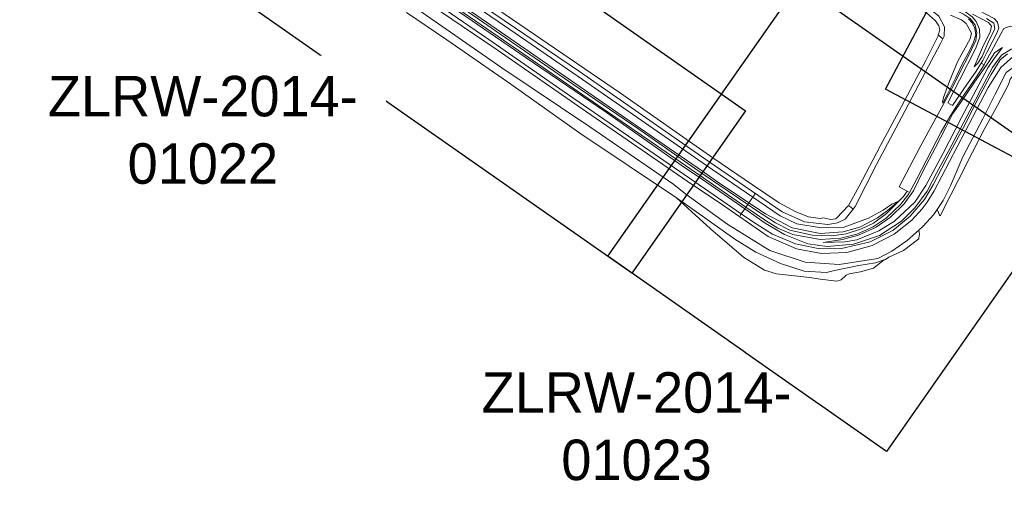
# Model space of a CAD drawing. Header units: metres. Extents: x 68432 to 72035, y 406848 to 409791.
# Tile 2 of 13: x 69883 to 71234, y 406848 to 407508. Entities that reach past the tile are written whole.
import ezdxf

# ---------------------------------------------------------------- set-up
doc = ezdxf.new("R2010")
doc.units = ezdxf.units.M
for name, color, linetype, lineweight in [('B-GEO-OG-OVLIJNOBJ-G', 253, 'Continuous', 0), ('B-GEO-OG-VERH_kant-G', 253, 'Continuous', 0), ('B-GEO-OG-VERH_kntgesl-G', 253, 'Continuous', 0), ('B-GEO-OG-VERH_kntopen-G', 253, 'Continuous', 0), ('T22', 7, 'Continuous', 0), ('TL-3.5mm Tekst', 3, 'Continuous', 35)]:
    doc.layers.add(name, color=color, linetype=linetype, lineweight=lineweight)
doc.styles.add('StagCAD', font='StagCAD.ttf')

msp = doc.modelspace()

# ---------------------------------------------------------------- linework, layer by layer
at = {"color": 1, "lineweight": -3}
for points in [[(70105.837, 407924.193), (70879.116, 407382.737), (70723.104, 407159.927), (69949.824, 407701.384)], [(71199.091, 407652.608), (71725.327, 407372.803), (71597.631, 407132.641), (71071.394, 407412.446)]]:
    msp.add_lwpolyline(points, close=True, dxfattribs=at)
at = {"layer": 'B-GEO-OG-OVLIJNOBJ-G'}
for points in [[(70379.208, 408000), (70401.296, 407970.656), (70443.264, 407925.376), (70487, 407883.232), (70519.408, 407855.616), (70561.472, 407822.304), (70603.424, 407794.912), (70648.544, 407766.336), (70702.864, 407736.832), (70755.664, 407710.88), (70801.648, 407688.416), (70853.92, 407661.888), (70911.232, 407633.024), (70972.176, 407601.408), (71018.104, 407577.536), (71076.52, 407546.624), (71111.312, 407527.968), (71127.808, 407517.152), (71139.816, 407506.368), (71144.568, 407499.584), (71145.728, 407494.08), (71143.802, 407486.462)], [(71020.492, 407252.422), (71020.384, 407252.224), (71019.456, 407251.616), (71013.312, 407244.704), (71003.144, 407234.144), (70996.024, 407233.472), (70988.008, 407235.232), (70985.416, 407235.584), (70981.832, 407234.752), (70965.688, 407236.896), (70948.384, 407243.904), (70925.544, 407256.48), (70888.688, 407280.8), (70834.296, 407318.112), (70707.632, 407406.752), (70549.328, 407515.072), (70456.232, 407580.832), (70362.784, 407644.32), (70282.304, 407700.48), (70198.328, 407757.952), (70150.64, 407790.56), (70069.784, 407845.792), (70031.416, 407871.84), (70000, 407893.856)], [(70889.238, 407264.121), (70825.6, 407307.712), (70730.072, 407373.984), (70649.568, 407429.888), (70548.304, 407499.232), (70448.608, 407567.904), (70447.232, 407569.024), (70296.808, 407672.608), (70163.024, 407765.312), (70143.648, 407778.528), (70061.864, 407834.432), (70000, 407877.249)], [(70000, 407865.691), (70000.92, 407865.056), (70056.864, 407826.624), (70204.688, 407724.928), (70330.864, 407637.504), (70442.624, 407560.64), (70550.432, 407486.176), (70760.376, 407340.832), (70820.152, 407299.776), (70839.424, 407286.272), (70883.88, 407256.406)], [(70000, 407853.851), (70027.152, 407835.136), (70051.16, 407818.912), (70133.904, 407761.856), (70181.552, 407728.96), (70303.328, 407644.8), (70437.416, 407552.672), (70578, 407455.488), (70688.288, 407380.128), (70795.48, 407304.864), (70814.24, 407292.352), (70873.68, 407251.2), (70878.084, 407248.075)], [(70873.351, 407241.229), (70809.528, 407285.024), (70718.616, 407348), (70630.392, 407408.64), (70526.936, 407480.608), (70432.64, 407545.632), (70343.864, 407606.752), (70198.608, 407707.488), (70129.728, 407754.688), (70094.248, 407778.976), (70046.44, 407812.096), (70000.768, 407843.84), (70000, 407844.384)], [(70413.984, 407517.472), (70469.136, 407480.224), (70556.936, 407419.392), (70651.616, 407351.872), (70784.609, 407262.961)], [(71185.152, 407508.896), (71190.336, 407503.488), (71194.128, 407495.776), (71195.448, 407487.04), (71192.344, 407476.928), (71187.648, 407466.912), (71176.024, 407445.664), (71168.04, 407428.64), (71155.856, 407404.832), (71150.043, 407393.367), (71149.416, 407395.104), (71150.768, 407400.864), (71159.112, 407423.168), (71170.104, 407449.984), (71176.12, 407460.832), (71187.744, 407481.408), (71189.416, 407489.376), (71182.232, 407502.752), (71175.72, 407507.776), (71160.648, 407514.08)], [(71190.728, 407515.232), (71212.632, 407503.808), (71216.904, 407499.008), (71214.816, 407490.528), (71205.792, 407472.832), (71192.822, 407442.925), (71198, 407447.904), (71203.872, 407457.184), (71212.344, 407476.576), (71221.456, 407495.04), (71220.168, 407503.072), (71210.056, 407509.632)], [(71143.802, 407486.462), (71143.544, 407485.44), (71126.488, 407451.968), (71093.432, 407388.544), (71064.648, 407334.848), (71034.576, 407278.304), (71020.492, 407252.422)], [(71143.802, 407486.462), (71144.592, 407485.888), (71150.186, 407481.712)], [(70873.351, 407241.229), (70890.352, 407229.568), (70916.136, 407213.344), (70947.6, 407199.904), (70981.344, 407193.12), (71011.056, 407193.664), (71050.328, 407202.912), (71081.416, 407218.496), (71105.272, 407237.824), (71124.664, 407260.768), (71136.656, 407281.152), (71160.752, 407326.912), (71181.04, 407364.768), (71196.856, 407396.288), (71216.536, 407432.672), (71228.776, 407452.48), (71238.616, 407461.024)], [(71326.984, 407451.584), (71295.648, 407466.656), (71276.912, 407472.352), (71260.416, 407472.032), (71243.608, 407467.392), (71230.704, 407459.232), (71218.152, 407441.984), (71203.2, 407413.632), (71187.256, 407382.784), (71158.248, 407328.384), (71141.976, 407297.888), (71128.752, 407272.448), (71111.664, 407249.216), (71093.08, 407231.072), (71063.104, 407211.616), (71027.336, 407199.744), (70991.4, 407196.352), (70964.656, 407200.096), (70932.568, 407212.8), (70906.144, 407228.16), (70878.084, 407248.075)], [(70985.599, 407201.947), (71012.144, 407205.856), (71034.32, 407212.032), (71058.504, 407222.656), (71078.168, 407236.48), (71096.824, 407255.008), (71109.68, 407272.96), (71123.16, 407300.224), (71139.8, 407332.16), (71154.496, 407360.864), (71163.976, 407378.784), (71174.064, 407393.408), (71193.28, 407421.952), (71206.6, 407440.896), (71214.32, 407451.488), (71221.624, 407462.688), (71232.016, 407469.696), (71220.344, 407454.688), (71211.752, 407441.856), (71199.896, 407419.264), (71175.168, 407372.512), (71150.352, 407324.544), (71126.776, 407280.032), (71111.6, 407257.344), (71083.776, 407230.944), (71062.328, 407217.856), (71031.838, 407205.26), (71015.92, 407202.752), (70985.599, 407201.947)], [(71141.4, 407245.984), (71142.96, 407245.344), (71145.432, 407239.232), (71146.52, 407238.464), (71161.232, 407267.136), (71171.152, 407287.04), (71190.72, 407325.92), (71206.752, 407356.896), (71225.096, 407390.016), (71240.056, 407418.88), (71242.376, 407426.272), (71247.04, 407431.456), (71258.856, 407437.6), (71272.288, 407437.12), (71300.768, 407424.224), (71373.776, 407385.376), (71427.24, 407357.952), (71459.56, 407341.024), (71489.952, 407327.968), (71490.448, 407330.432), (71481.6, 407339.008), (71471.756, 407345.193)], [(70784.609, 407262.961), (70830.952, 407220.576), (70876.384, 407181.504), (70905.372, 407163.603), (70921.576, 407158.912), (70967.528, 407153.664), (70981.464, 407151.552), (71004.76, 407148.512), (71010.487, 407150.561), (71017.397, 407156.737), (71021.264, 407158.656), (71037.232, 407161.536), (71055, 407166.432), (71069.478, 407177.848)], [(70784.609, 407262.961), (70791.048, 407258.656), (70791.88, 407258.336), (70864.624, 407206.4), (70893.592, 407188.608), (70927.448, 407172.864), (70959.832, 407162.464), (70990.224, 407160.64), (71001.424, 407163.52), (71034.848, 407170.304), (71057.568, 407174.048), (71069.478, 407177.848)], [(70883.88, 407256.406), (70906.728, 407241.056), (70943.168, 407222.08), (70981.696, 407214.176), (71013.464, 407216.576), (71036.248, 407222.88), (71060.488, 407235.488), (71074.056, 407245.568), (71089.28, 407258.432), (71079.888, 407254.56), (71068.288, 407246.304), (71048.128, 407235.072), (71013.336, 407222.56), (70983.232, 407221.856), (70949.768, 407227.488), (70926.696, 407238.528), (70898.104, 407258.048), (70889.238, 407264.121)], [(70883.88, 407256.406), (70889.238, 407264.121)], [(70889.238, 407264.121), (70892.488, 407268.8)], [(70873.351, 407241.229), (70878.084, 407248.075)], [(70878.084, 407248.075), (70879.712, 407250.43)], [(70883.88, 407256.406), (70882.976, 407255.104), (70882.226, 407254.057)], [(71020.492, 407252.422), (71020.888, 407252.128), (71023.545, 407250.204), (71027.049, 407247.804)], [(70871.704, 407238.848), (70873.351, 407241.229)], [(71117.192, 407207.546), (71118.072, 407213.312), (71117.256, 407218.879)], [(71117.192, 407207.546), (71117.12, 407207.072), (71096.216, 407190.88), (71075.816, 407181.792), (71071.408, 407178.464), (71069.478, 407177.848)]]:
    msp.add_lwpolyline(points, dxfattribs=at)
at = {"layer": 'B-GEO-OG-VERH_kant-G'}
msp.add_lwpolyline([(71156.706, 407393.7), (71163.191, 407389.969)], dxfattribs=at)
at = {"layer": 'B-GEO-OG-VERH_kntgesl-G'}
for points in [[(70882.226, 407254.057), (70844, 407279.968), (70818.44, 407297.664), (70733, 407357.248), (70643.792, 407418.56), (70549.48, 407483.456), (70441.48, 407558.336), (70293.968, 407660), (70165.72, 407748.224), (70137.4, 407767.776), (70054.944, 407824.736), (70000, 407862.336)], [(70879.712, 407250.43), (70815.984, 407294.336), (70730.416, 407353.504), (70641.2, 407414.816), (70546.888, 407479.712), (70438.848, 407554.528), (70291.304, 407656.128), (70163.056, 407744.384), (70135.032, 407763.776), (70052.328, 407820.928), (70000, 407856.799)], [(70995.12, 407631.776), (71016.464, 407620.64), (71040.528, 407607.968), (71087.456, 407583.296), (71117.224, 407567.68), (71123.224, 407564.448), (71126.24, 407562.72), (71140.464, 407553.664), (71154.664, 407544.544), (71159.16, 407541.824), (71164.616, 407538.816), (71189.08, 407525.92), (71220.52, 407509.248), (71224.88, 407504.448), (71227.016, 407496.608), (71224.843, 407490.363), (71211.056, 407463.552), (71204.792, 407451.744), (71202.613, 407448.322)], [(71280.986, 407477.382), (71277.4, 407479.392), (71276.816, 407479.744), (71275.304, 407480.544), (71274.064, 407481.344), (71254.879, 407494.919), (71248.344, 407498.304), (71242.368, 407498.752), (71233.952, 407495.488), (71229.505, 407488.544), (71219.632, 407469.408), (71206.832, 407446.112), (71206.639, 407445.808)], [(71202.613, 407448.322), (71206.639, 407445.808)], [(70879.912, 407250.72), (70882.226, 407254.057)]]:
    msp.add_lwpolyline(points, dxfattribs=at)
at = {"layer": 'B-GEO-OG-VERH_kntopen-G'}
for points in [[(70390.264, 408000), (70411.88, 407972.704), (70441.44, 407939.296), (70495.568, 407885.6), (70554.328, 407837.248), (70607.72, 407800.48), (70625.864, 407789.152), (70665.52, 407765.184), (70704.896, 407743.872), (70755.64, 407719.296), (70819.384, 407688.096), (70870.176, 407663.264), (70920.88, 407637.344), (70967.288, 407612.8), (71023.104, 407583.552), (71073.888, 407556.608), (71111.408, 407536.64), (71130.08, 407524.352), (71144.496, 407512.832), (71152.32, 407498.112), (71151.872, 407485.216), (71150.186, 407481.712)], [(71027.049, 407247.804), (71025.136, 407245.344), (71015.896, 407233.888), (71005.296, 407228.928), (70992.304, 407226.56), (70960.192, 407230.24), (70929.304, 407244), (70887.28, 407272.768), (70829.432, 407312.544), (70651.192, 407436.768), (70533.568, 407516.512), (70451.512, 407573.824), (70325.928, 407660.288), (70222.128, 407732.288), (70146.536, 407783.488), (70130.128, 407794.592), (70065.536, 407839.456), (70005.776, 407881.376), (70000, 407885.376)], [(70000, 407815.802), (70032.44, 407792.8), (70117.504, 407736.384), (70118.632, 407735.648), (70191.52, 407685.248), (70280.36, 407623.84), (70376.072, 407559.04), (70420.096, 407528.064), (70544.816, 407441.888), (70665.32, 407360.8), (70780.888, 407281.344), (70797.48, 407267.968), (70854.92, 407226.336), (70912.4, 407190.816), (70961.152, 407174.656), (71007.848, 407171.392), (71060.632, 407179.84), (71080.152, 407190.048), (71101.136, 407204.448), (71117.256, 407218.879)], [(71089.345, 407570.442), (71089.792, 407570.208), (71131.232, 407546.912), (71159.224, 407530.208), (71181.608, 407518.24), (71190.312, 407511.904), (71195.696, 407505.44), (71200.416, 407494.752), (71200.728, 407483.808), (71195.52, 407468.928), (71172.872, 407424.64), (71156.706, 407393.7)], [(71086.915, 407566.668), (71122.408, 407547.712), (71152.504, 407528.832), (71178.2, 407515.424), (71187.88, 407508.896), (71194.416, 407500.352), (71196.912, 407489.984), (71195.208, 407479.328), (71184.624, 407457.312), (71175.224, 407438.976), (71166.424, 407421.184), (71154.336, 407397.696), (71118.96, 407333.216), (71090.024, 407278.24)], [(71247.056, 407457.504), (71229.632, 407442.304), (71212.488, 407414.592), (71180.28, 407353.12), (71138.32, 407272.544), (71128.76, 407257.28), (71121.552, 407248), (71107.592, 407232.704), (71083.296, 407213.152), (71053.112, 407197.664), (71018.056, 407188.032), (70983.56, 407186.592), (70949.28, 407193.216), (70910.392, 407210.144), (70842.816, 407256.832), (70806.648, 407280.992), (70660.904, 407381.12), (70537.168, 407467.52), (70429.592, 407540.672)], [(71150.186, 407481.712), (71146.96, 407475.008), (71126.168, 407436.256), (71093.328, 407373.536), (71058.896, 407309.12), (71029.64, 407251.136), (71027.049, 407247.804)], [(71141.4, 407245.984), (71150.584, 407259.36), (71160.68, 407279.808), (71177.696, 407319.456), (71204.808, 407371.456), (71221.68, 407405.632), (71237.144, 407435.104), (71249.808, 407444.416), (71266.464, 407450.784), (71277.182, 407447.958)], [(71163.191, 407389.969), (71182.776, 407418.592), (71194.664, 407435.84), (71202.613, 407448.322)], [(71104.378, 407270.463), (71114.12, 407288.352), (71147.624, 407353.856), (71159.584, 407374.56), (71167.896, 407387.52), (71179.6, 407405.472), (71196.056, 407429.152), (71206.639, 407445.808)], [(71101.128, 407272.224), (71096.096, 407264.992), (71072.72, 407241.568), (71054.984, 407228.416), (71038.392, 407220.64), (71017.528, 407213.92), (70997.248, 407210.784), (70970.6, 407211.808), (70940.152, 407218.912), (70920.384, 407228.704), (70893.04, 407246.72), (70882.226, 407254.057)], [(71090.024, 407278.24), (71101.128, 407272.224)], [(70879.712, 407250.43), (70906.696, 407231.84), (70923.36, 407221.408), (70943.984, 407212.736), (70981.576, 407206.112), (71009.936, 407207.584), (71031.992, 407213.44), (71054.264, 407223.136), (71072.184, 407235.008), (71092.464, 407254.496), (71103.28, 407268.448), (71104.378, 407270.463)], [(70879.712, 407250.43), (70879.912, 407250.72)], [(71141.4, 407245.984), (71137.296, 407240), (71123.048, 407224.064), (71117.256, 407218.879)]]:
    msp.add_lwpolyline(points, dxfattribs=at)
at = {"layer": 'T22'}
msp.add_lwpolyline([(71104.378, 407270.463), (71101.128, 407272.224)], dxfattribs=at)

# ---------------------------------------------------------------- texts
at = {"layer": 'TL-3.5mm Tekst', "insert": (70729.697, 407023.682), "char_height": 55.555, "attachment_point": 2, "style": 'StagCAD', "bg_fill": 2}
msp.add_mtext_dynamic_manual_height_columns('ZLRW-2014-\\P01023', width=447.30107, gutter_width=12.5, heights=[0], dxfattribs=at)

# ---------------------------------------------------------------- next in the draw order: linework, layer by layer
at = {"color": 1, "lineweight": -3}
msp.add_lwpolyline([(70952.968, 407557.945), (71335.512, 407290.085), (71072.881, 406915.01), (70690.337, 407182.871)], close=True, dxfattribs=at)

# ---------------------------------------------------------------- next in the draw order: texts
at = {"layer": 'TL-3.5mm Tekst', "insert": (70134.402, 407430.656), "char_height": 55.555, "attachment_point": 2, "style": 'StagCAD', "bg_fill": 2}
msp.add_mtext_dynamic_manual_height_columns('ZLRW-2014-\\P01022', width=447.30107, gutter_width=12.5, heights=[0], dxfattribs=at)

doc.saveas('drawing.dxf')
